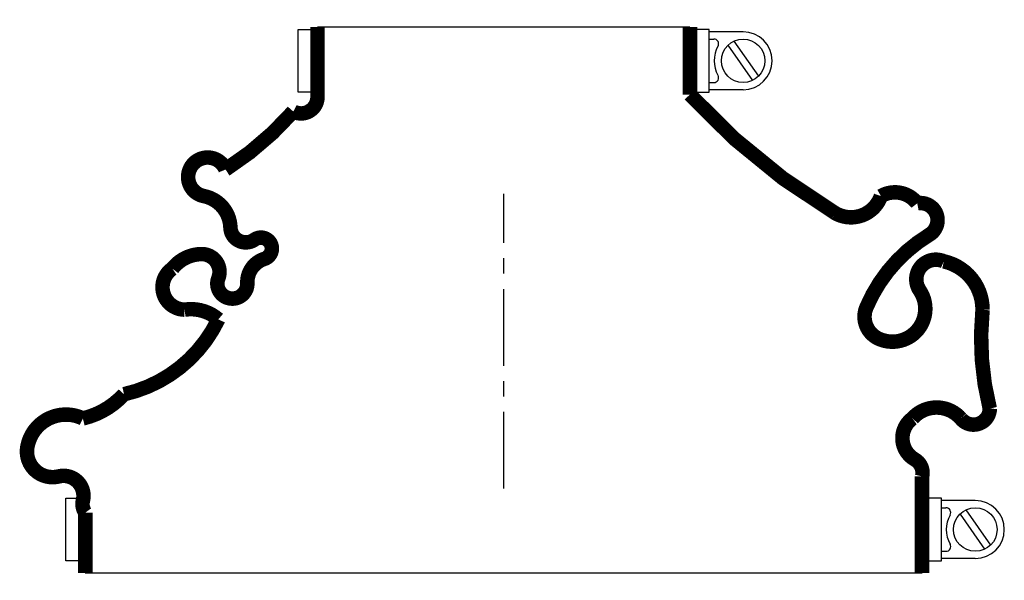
# Model space of a CAD drawing. Header units: millimetres. Extents: x -100 to 104, y -19 to 97.
import ezdxf

# ---------------------------------------------------------------- set-up
doc = ezdxf.new("R2010")
doc.units = ezdxf.units.MM
doc.header["$LTSCALE"] = 0.5
doc.header["$MEASUREMENT"] = 0
doc.linetypes.add('CENTER', pattern=[50.8, 31.75, -6.35, 6.35, -6.35])
doc.layers.get('0').update_dxf_attribs({"linetype": 'CONTINUOUS'})
doc.layers.add('Center', color=1, linetype='CENTER')

msp = doc.modelspace()

# ---------------------------------------------------------------- linework, layer by layer
for p, q in [((-42.5, 82), (-42.5, 95)), ((-42.5, 95), (-40, 95)), ((-38.5, 95.5), (38.5, 95.5)), ((42.5, 95), (40, 95)), ((42.5, 82), (42.5, 95)), ((49.5, 94.5), (42.5, 94.5)), ((42.5, 93), (43.44, 93)), ((46.34, 91.7), (51.43, 84.44)), ((47.57, 92.56), (52.66, 85.3)), ((42.5, 84), (43.44, 84)), ((-40, 82), (-42.5, 82)), ((40, 82), (42.5, 82)), ((49.5, 82.5), (42.5, 82.5)), ((-90.5, -15), (-90.5, -2)), ((-90.5, -2), (-88, -2)), ((90.5, -2), (88, -2)), ((90.5, -15), (90.5, -2)), ((97.5, -2.5), (90.5, -2.5)), ((90.5, -4), (91.44, -4)), ((94.34, -5.3), (99.43, -12.56)), ((95.57, -4.44), (100.66, -11.7)), ((90.5, -13), (91.44, -13)), ((-88, -15), (-90.5, -15)), ((88, -15), (90.5, -15)), ((97.5, -14.5), (90.5, -14.5)), ((86.5, -17.5), (-86.5, -17.5))]:
    msp.add_line(p, q)
at = {"const_width": 3, "flags": 128}
for points in [[(-38.5, 95.5), (-38.5, 81, -0.56619), (-43.5, 78, -0.069825), (-57.5, 66, 1.667268), (-62, 60.5, -0.349852), (-56.5, 54, 0.598056), (-51.5, 51.5, -1.163294), (-49.5, 47.5, 0.335337), (-53, 42.5, -1.224957), (-59, 43.5, 0.531721), (-62.5, 48.5, 0.226938), (-68.5, 45.5, 0.730034), (-66, 37, -0.219784), (-59, 35, -0.23006), (-78.5, 19.5, -0.152372), (-87, 14.5, 0.500401), (-98.5, 8.5, 0.538118), (-92, 2.5, -0.564179), (-87, -2.5, 0.223265), (-86.5, -5), (-86.5, -17.5)], [(38.5, 95.5), (38.5, 81.5, 0.073005), (68.5, 57, 0.471448), (78, 60.5, -0.377105), (85.5, 59, -0.835937), (88, 52.5, 0.15691), (75, 37.5, 0.405212), (77.5, 31, 0.760159), (86, 41, -0.75249), (91, 47, -0.352045), (99, 37, 0.086871), (100.5, 16.5, -0.704922), (94.5, 14.5, 0.450364), (84.5, 14.5, 0.542617), (85, 6, -0.335934), (86.5, 2.5), (86.5, -17.5)]]:
    msp.add_lwpolyline(points, format="xyb", dxfattribs=at)
for centre in [(49.5, 88.5), (97.5, -8.5)]:
    msp.add_circle(centre, 4.5)
for centre, radius, start, end in [((49.5, 88.5), 6, 270, 90), ((43.44, 92), 1, 330, 90), ((49.5, 88.5), 6, 150, 210), ((43.44, 85), 1, 270, 30), ((91.44, -5), 1, 330, 90), ((97.5, -8.5), 6, 270, 90), ((97.5, -8.5), 6, 150, 210), ((91.44, -12), 1, 270, 30)]:
    msp.add_arc(centre, radius, start, end)
at = {"layer": 'Center'}
msp.add_line((0, 0), (0, 61), dxfattribs=at)

doc.saveas('drawing.dxf')
